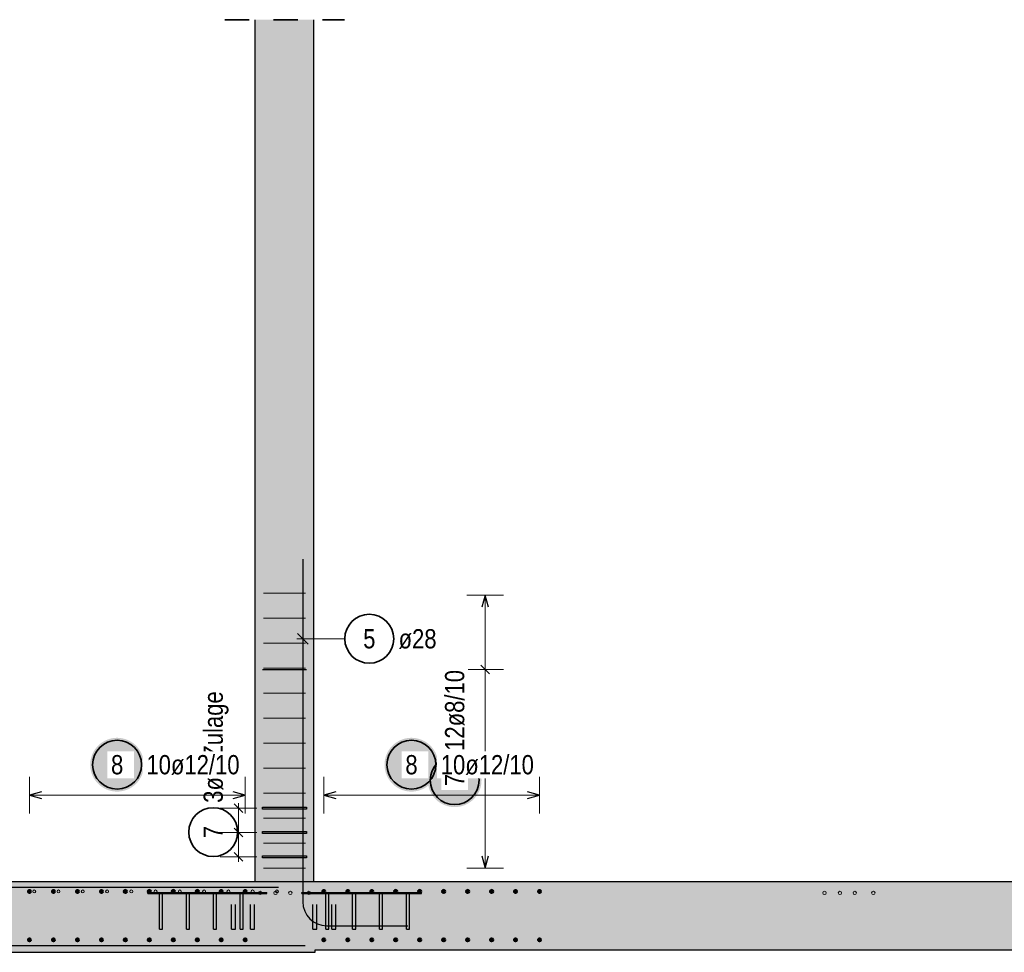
# Model space of a CAD drawing. Header units: millimetres. Extents: x -48 to 49.2, y -6.2 to 26.4.
# Tile 27 of 53: x 11.1 to 15.1, y 22.6 to 26.4. Entities that reach past the tile are written whole.
import ezdxf

# ---------------------------------------------------------------- set-up
doc = ezdxf.new("R2010")
doc.units = ezdxf.units.MM
doc.linetypes.add('HIDDEN', pattern=[0.375, 0.25, -0.125])
doc.layers.add('Mattenbewehrung', color=7, linetype='Continuous', lineweight=20)
doc.layers.add('Schraffuren', color=7, linetype='Continuous', lineweight=20)
doc.styles.add('Arial Narrow', font='ARIALN.TTF')

msp = doc.modelspace()

# ---------------------------------------------------------------- hatches: boundary and pattern name
at = {"lineweight": 25, "true_color": 0xffffff}
msp.add_hatch(color=7, dxfattribs=at).paths.add_polyline_path([(12.960008, 23.261545), (12.959941, 23.265384), (12.95974, 23.269218), (12.959405, 23.273043), (12.958937, 23.276854), (12.958337, 23.280647), (12.957604, 23.284416), (12.95674, 23.288157), (12.955747, 23.291865), (12.954624, 23.295537), (12.953374, 23.299167), (12.951998, 23.302752), (12.950498, 23.306286), (12.948875, 23.309766), (12.947132, 23.313187), (12.945271, 23.316545), (12.943293, 23.319836), (12.941202, 23.323056), (12.939, 23.326202), (12.936689, 23.329268), (12.934273, 23.332252), (12.931754, 23.33515), (12.929135, 23.337958), (12.92642, 23.340673), (12.923612, 23.343291), (12.920714, 23.34581), (12.917731, 23.348226), (12.914664, 23.350537), (12.911519, 23.352739), (12.908299, 23.354831), (12.905008, 23.356808), (12.90165, 23.358669), (12.898229, 23.360413), (12.894749, 23.362035), (12.891214, 23.363535), (12.88763, 23.364911), (12.884, 23.366161), (12.880328, 23.367284), (12.876619, 23.368278), (12.872878, 23.369141), (12.869109, 23.369874), (12.865317, 23.370475), (12.861506, 23.370943), (12.857681, 23.371277), (12.853847, 23.371478), (12.850008, 23.371545), (12.846169, 23.371478), (12.842335, 23.371277), (12.83851, 23.370943), (12.834699, 23.370475), (12.830906, 23.369874), (12.827137, 23.369141), (12.823396, 23.368278), (12.819688, 23.367284), (12.816016, 23.366161), (12.812386, 23.364911), (12.808801, 23.363535), (12.805267, 23.362035), (12.801787, 23.360413), (12.798366, 23.358669), (12.795008, 23.356808), (12.791717, 23.354831), (12.788497, 23.352739), (12.785351, 23.350537), (12.782285, 23.348226), (12.779301, 23.34581), (12.776403, 23.343291), (12.773595, 23.340673), (12.77088, 23.337958), (12.768262, 23.33515), (12.765743, 23.332252), (12.763327, 23.329268), (12.761016, 23.326202), (12.758814, 23.323056), (12.756722, 23.319836), (12.754745, 23.316545), (12.752884, 23.313187), (12.75114, 23.309766), (12.749518, 23.306286), (12.748018, 23.302752), (12.746642, 23.299167), (12.745392, 23.295537), (12.744269, 23.291865), (12.743275, 23.288157), (12.742412, 23.284416), (12.741679, 23.280647), (12.741078, 23.276854), (12.74061, 23.273043), (12.740276, 23.269218), (12.740075, 23.265384), (12.740008, 23.261545), (12.740075, 23.257706), (12.740276, 23.253872), (12.74061, 23.250047), (12.741078, 23.246236), (12.741679, 23.242444), (12.742412, 23.238675), (12.743275, 23.234934), (12.744269, 23.231225), (12.745392, 23.227553), (12.746642, 23.223923), (12.748018, 23.220339), (12.749518, 23.216804), (12.75114, 23.213324), (12.752884, 23.209903), (12.754745, 23.206545), (12.756722, 23.203254), (12.758814, 23.200034), (12.761016, 23.196889), (12.763327, 23.193822), (12.765743, 23.190839), (12.768262, 23.187941), (12.77088, 23.185133), (12.773595, 23.182418), (12.776403, 23.179799), (12.779301, 23.17728), (12.782285, 23.174864), (12.785351, 23.172553), (12.788497, 23.170351), (12.791717, 23.16826), (12.795008, 23.166282), (12.798366, 23.164421), (12.801787, 23.162678), (12.805267, 23.161055), (12.808801, 23.159555), (12.812386, 23.158179), (12.816016, 23.156929), (12.819688, 23.155806), (12.823396, 23.154813), (12.827137, 23.153949), (12.830906, 23.153216), (12.834699, 23.152616), (12.83851, 23.152148), (12.842335, 23.151813), (12.846169, 23.151612), (12.850008, 23.151545), (12.853847, 23.151612), (12.857681, 23.151813), (12.861506, 23.152148), (12.865317, 23.152616), (12.869109, 23.153216), (12.872878, 23.153949), (12.876619, 23.154813), (12.880328, 23.155806), (12.884, 23.156929), (12.88763, 23.158179), (12.891214, 23.159555), (12.894749, 23.161055), (12.898229, 23.162678), (12.90165, 23.164421), (12.905008, 23.166282), (12.908299, 23.16826), (12.911519, 23.170351), (12.914664, 23.172553), (12.917731, 23.174864), (12.920714, 23.17728), (12.923612, 23.179799), (12.92642, 23.182418), (12.929135, 23.185133), (12.931754, 23.187941), (12.934273, 23.190839), (12.936689, 23.193822), (12.939, 23.196889), (12.941202, 23.200034), (12.943293, 23.203254), (12.945271, 23.206545), (12.947132, 23.209903), (12.948875, 23.213324), (12.950498, 23.216804), (12.951998, 23.220339), (12.953374, 23.223923), (12.954624, 23.227553), (12.955747, 23.231225), (12.95674, 23.234934), (12.957604, 23.238675), (12.958337, 23.242444), (12.958937, 23.246236), (12.959405, 23.250047), (12.95974, 23.253872)])
at = {"layer": 'Schraffuren', "lineweight": 25, "true_color": 0xd7ffd7}
for points in [[(12.033819, 22.847469), (12.273613, 22.847469), (12.273613, 26.373015), (12.033819, 26.373015)], [(12.278667, 22.567477), (22.256028, 22.567477), (22.256028, 22.847477), (1.660341, 22.847477), (1.660341, 22.567477), (2.828275, 22.567477), (2.828275, 22.557477), (12.278667, 22.557477)]]:
    msp.add_hatch(color=254, dxfattribs=at).paths.add_polyline_path(points)
at = {"layer": 'Schraffuren', "lineweight": 25, "true_color": 0xffffff}
for points in [[(11.578517, 23.325), (11.57845, 23.328839), (11.578249, 23.332673), (11.577914, 23.336498), (11.577446, 23.340309), (11.576846, 23.344101), (11.576113, 23.34787), (11.575249, 23.351611), (11.574256, 23.35532), (11.573133, 23.358992), (11.571883, 23.362622), (11.570507, 23.366207), (11.569007, 23.369741), (11.567384, 23.373221), (11.565641, 23.376642), (11.56378, 23.38), (11.561802, 23.383291), (11.559711, 23.386511), (11.557509, 23.389656), (11.555198, 23.392723), (11.552782, 23.395707), (11.550263, 23.398604), (11.547644, 23.401412), (11.544929, 23.404127), (11.542121, 23.406746), (11.539224, 23.409265), (11.53624, 23.411681), (11.533173, 23.413992), (11.530028, 23.416194), (11.526808, 23.418285), (11.523517, 23.420263), (11.520159, 23.422124), (11.516738, 23.423867), (11.513258, 23.42549), (11.509724, 23.42699), (11.506139, 23.428366), (11.502509, 23.429616), (11.498837, 23.430739), (11.495128, 23.431733), (11.491387, 23.432596), (11.487618, 23.433329), (11.483826, 23.433929), (11.480015, 23.434397), (11.47619, 23.434732), (11.472356, 23.434933), (11.468517, 23.435), (11.464678, 23.434933), (11.460844, 23.434732), (11.457019, 23.434397), (11.453208, 23.433929), (11.449416, 23.433329), (11.445647, 23.432596), (11.441905, 23.431733), (11.438197, 23.430739), (11.434525, 23.429616), (11.430895, 23.428366), (11.42731, 23.42699), (11.423776, 23.42549), (11.420296, 23.423867), (11.416875, 23.422124), (11.413517, 23.420263), (11.410226, 23.418285), (11.407006, 23.416194), (11.40386, 23.413992), (11.400794, 23.411681), (11.39781, 23.409265), (11.394913, 23.406746), (11.392104, 23.404127), (11.389389, 23.401412), (11.386771, 23.398604), (11.384252, 23.395707), (11.381836, 23.392723), (11.379525, 23.389656), (11.377323, 23.386511), (11.375232, 23.383291), (11.373254, 23.38), (11.371393, 23.376642), (11.36965, 23.373221), (11.368027, 23.369741), (11.366527, 23.366207), (11.365151, 23.362622), (11.363901, 23.358992), (11.362778, 23.35532), (11.361784, 23.351611), (11.360921, 23.34787), (11.360188, 23.344101), (11.359587, 23.340309), (11.359119, 23.336498), (11.358785, 23.332673), (11.358584, 23.328839), (11.358517, 23.325), (11.358584, 23.321161), (11.358785, 23.317327), (11.359119, 23.313502), (11.359587, 23.309691), (11.360188, 23.305899), (11.360921, 23.30213), (11.361784, 23.298389), (11.362778, 23.29468), (11.363901, 23.291008), (11.365151, 23.287378), (11.366527, 23.283793), (11.368027, 23.280259), (11.36965, 23.276779), (11.371393, 23.273358), (11.373254, 23.27), (11.375232, 23.266709), (11.377323, 23.263489), (11.379525, 23.260344), (11.381836, 23.257277), (11.384252, 23.254293), (11.386771, 23.251396), (11.389389, 23.248588), (11.392104, 23.245873), (11.394913, 23.243254), (11.39781, 23.240735), (11.400794, 23.238319), (11.40386, 23.236008), (11.407006, 23.233806), (11.410226, 23.231715), (11.413517, 23.229737), (11.416875, 23.227876), (11.420296, 23.226133), (11.423776, 23.22451), (11.42731, 23.22301), (11.430895, 23.221634), (11.434525, 23.220384), (11.438197, 23.219261), (11.441905, 23.218267), (11.445647, 23.217404), (11.449416, 23.216671), (11.453208, 23.216071), (11.457019, 23.215603), (11.460844, 23.215268), (11.464678, 23.215067), (11.468517, 23.215), (11.472356, 23.215067), (11.47619, 23.215268), (11.480015, 23.215603), (11.483826, 23.216071), (11.487618, 23.216671), (11.491387, 23.217404), (11.495128, 23.218267), (11.498837, 23.219261), (11.502509, 23.220384), (11.506139, 23.221634), (11.509724, 23.22301), (11.513258, 23.22451), (11.516738, 23.226133), (11.520159, 23.227876), (11.523517, 23.229737), (11.526808, 23.231715), (11.530028, 23.233806), (11.533173, 23.236008), (11.53624, 23.238319), (11.539224, 23.240735), (11.542121, 23.243254), (11.544929, 23.245873), (11.547644, 23.248588), (11.550263, 23.251396), (11.552782, 23.254293), (11.555198, 23.257277), (11.557509, 23.260344), (11.559711, 23.263489), (11.561802, 23.266709), (11.56378, 23.27), (11.565641, 23.273358), (11.567384, 23.276779), (11.569007, 23.280259), (11.570507, 23.283793), (11.571883, 23.287378), (11.573133, 23.291008), (11.574256, 23.29468), (11.575249, 23.298389), (11.576113, 23.30213), (11.576846, 23.305899), (11.577446, 23.309691), (11.577914, 23.313502), (11.578249, 23.317327)], [(12.783122, 23.325), (12.783055, 23.328839), (12.782854, 23.332673), (12.782519, 23.336498), (12.782051, 23.340309), (12.781451, 23.344101), (12.780718, 23.34787), (12.779854, 23.351611), (12.778861, 23.35532), (12.777738, 23.358992), (12.776488, 23.362622), (12.775112, 23.366207), (12.773612, 23.369741), (12.771989, 23.373221), (12.770246, 23.376642), (12.768385, 23.38), (12.766407, 23.383291), (12.764316, 23.386511), (12.762114, 23.389656), (12.759803, 23.392723), (12.757387, 23.395707), (12.754868, 23.398604), (12.752249, 23.401412), (12.749534, 23.404127), (12.746726, 23.406746), (12.743829, 23.409265), (12.740845, 23.411681), (12.737778, 23.413992), (12.734633, 23.416194), (12.731413, 23.418285), (12.728122, 23.420263), (12.724764, 23.422124), (12.721343, 23.423867), (12.717863, 23.42549), (12.714329, 23.42699), (12.710744, 23.428366), (12.707114, 23.429616), (12.703442, 23.430739), (12.699733, 23.431733), (12.695992, 23.432596), (12.692223, 23.433329), (12.688431, 23.433929), (12.68462, 23.434397), (12.680795, 23.434732), (12.676961, 23.434933), (12.673122, 23.435), (12.669283, 23.434933), (12.665449, 23.434732), (12.661624, 23.434397), (12.657813, 23.433929), (12.654021, 23.433329), (12.650252, 23.432596), (12.646511, 23.431733), (12.642802, 23.430739), (12.63913, 23.429616), (12.6355, 23.428366), (12.631915, 23.42699), (12.628381, 23.42549), (12.624901, 23.423867), (12.62148, 23.422124), (12.618122, 23.420263), (12.614831, 23.418285), (12.611611, 23.416194), (12.608466, 23.413992), (12.605399, 23.411681), (12.602415, 23.409265), (12.599518, 23.406746), (12.59671, 23.404127), (12.593995, 23.401412), (12.591376, 23.398604), (12.588857, 23.395707), (12.586441, 23.392723), (12.58413, 23.389656), (12.581928, 23.386511), (12.579837, 23.383291), (12.577859, 23.38), (12.575998, 23.376642), (12.574255, 23.373221), (12.572632, 23.369741), (12.571132, 23.366207), (12.569756, 23.362622), (12.568506, 23.358992), (12.567383, 23.35532), (12.566389, 23.351611), (12.565526, 23.34787), (12.564793, 23.344101), (12.564192, 23.340309), (12.563725, 23.336498), (12.56339, 23.332673), (12.563189, 23.328839), (12.563122, 23.325), (12.563189, 23.321161), (12.56339, 23.317327), (12.563725, 23.313502), (12.564192, 23.309691), (12.564793, 23.305899), (12.565526, 23.30213), (12.566389, 23.298389), (12.567383, 23.29468), (12.568506, 23.291008), (12.569756, 23.287378), (12.571132, 23.283793), (12.572632, 23.280259), (12.574255, 23.276779), (12.575998, 23.273358), (12.577859, 23.27), (12.579837, 23.266709), (12.581928, 23.263489), (12.58413, 23.260344), (12.586441, 23.257277), (12.588857, 23.254293), (12.591376, 23.251396), (12.593995, 23.248588), (12.59671, 23.245873), (12.599518, 23.243254), (12.602415, 23.240735), (12.605399, 23.238319), (12.608466, 23.236008), (12.611611, 23.233806), (12.614831, 23.231715), (12.618122, 23.229737), (12.62148, 23.227876), (12.624901, 23.226133), (12.628381, 23.22451), (12.631915, 23.22301), (12.6355, 23.221634), (12.63913, 23.220384), (12.642802, 23.219261), (12.646511, 23.218267), (12.650252, 23.217404), (12.654021, 23.216671), (12.657813, 23.216071), (12.661624, 23.215603), (12.665449, 23.215268), (12.669283, 23.215067), (12.673122, 23.215), (12.676961, 23.215067), (12.680795, 23.215268), (12.68462, 23.215603), (12.688431, 23.216071), (12.692223, 23.216671), (12.695992, 23.217404), (12.699733, 23.218267), (12.703442, 23.219261), (12.707114, 23.220384), (12.710744, 23.221634), (12.714329, 23.22301), (12.717863, 23.22451), (12.721343, 23.226133), (12.724764, 23.227876), (12.728122, 23.229737), (12.731413, 23.231715), (12.734633, 23.233806), (12.737778, 23.236008), (12.740845, 23.238319), (12.743829, 23.240735), (12.746726, 23.243254), (12.749534, 23.245873), (12.752249, 23.248588), (12.754868, 23.251396), (12.757387, 23.254293), (12.759803, 23.257277), (12.762114, 23.260344), (12.764316, 23.263489), (12.766407, 23.266709), (12.768385, 23.27), (12.770246, 23.273358), (12.771989, 23.276779), (12.773612, 23.280259), (12.775112, 23.283793), (12.776488, 23.287378), (12.777738, 23.291008), (12.778861, 23.29468), (12.779854, 23.298389), (12.780718, 23.30213), (12.781451, 23.305899), (12.782051, 23.309691), (12.782519, 23.313502), (12.782854, 23.317327)]]:
    msp.add_hatch(color=7, dxfattribs=at).paths.add_polyline_path(points)
at = {"layer": 'Schraffuren', "lineweight": 25, "true_color": 0x4682b4}
for points in [[(11.593716, 22.797469), (11.813716, 22.797469), (11.813716, 22.802469), (11.593716, 22.802469)], [(11.642454, 22.652469), (11.654978, 22.652469), (11.654978, 22.797469), (11.642454, 22.797469)], [(11.752454, 22.652469), (11.764978, 22.652469), (11.764978, 22.797469), (11.752454, 22.797469)], [(11.813716, 22.797469), (12.033716, 22.797469), (12.033716, 22.802469), (11.813716, 22.802469)], [(11.862454, 22.652469), (11.874978, 22.652469), (11.874978, 22.797469), (11.862454, 22.797469)], [(11.972454, 22.652469), (11.984978, 22.652469), (11.984978, 22.797469), (11.972454, 22.797469)], [(12.273716, 22.797469), (12.493716, 22.797469), (12.493716, 22.802469), (12.273716, 22.802469)], [(12.322454, 22.652469), (12.334978, 22.652469), (12.334978, 22.797469), (12.322454, 22.797469)], [(12.432454, 22.652469), (12.444978, 22.652469), (12.444978, 22.797469), (12.432454, 22.797469)], [(12.493716, 22.797469), (12.713716, 22.797469), (12.713716, 22.802469), (12.493716, 22.802469)], [(12.542454, 22.652469), (12.554978, 22.652469), (12.554978, 22.797469), (12.542454, 22.797469)], [(12.652454, 22.652469), (12.664978, 22.652469), (12.664978, 22.797469), (12.652454, 22.797469)]]:
    msp.add_hatch(color=145, dxfattribs=at).paths.add_polyline_path(points)

# ---------------------------------------------------------------- linework, layer by layer
at = {"color": 2, "linetype": 'HIDDEN', "lineweight": 35, "ltscale": 0.25}
msp.add_line((11.908819, 26.373015), (12.398613, 26.373015), dxfattribs=at)
at = {"color": 9, "linetype": 'Continuous', "lineweight": 0}
for p, q in [((12.067854, 24.026411), (12.239584, 24.026411)), ((12.067854, 23.924144), (12.239584, 23.924144)), ((12.067854, 23.821876), (12.239584, 23.821876)), ((12.067854, 23.719609), (12.239584, 23.719609)), ((12.067854, 23.617342), (12.239584, 23.617342)), ((12.067854, 23.515074), (12.239584, 23.515074)), ((12.067854, 23.412807), (12.239584, 23.412807)), ((12.067854, 23.31054), (12.239584, 23.31054)), ((12.067854, 23.208272), (12.239584, 23.208272)), ((12.067854, 23.106005), (12.239584, 23.106005)), ((12.067854, 23.003738), (12.239584, 23.003738)), ((12.067854, 22.90147), (12.239584, 22.90147))]:
    msp.add_line(p, q, dxfattribs=at)
at = {"color": 5, "linetype": 'Continuous', "lineweight": 18}
for p, q in [((13.050008, 24.019015), (12.900008, 24.019015)), ((12.975008, 24.019015), (12.975008, 22.901478)), ((13.050008, 23.714232), (12.900008, 23.714232)), ((11.890497, 23.147477), (12.040497, 23.147477)), ((11.965497, 22.927477), (11.965497, 23.167477)), ((11.890497, 23.047477), (12.040497, 23.047477)), ((11.890497, 22.947477), (12.040497, 22.947477)), ((12.900008, 22.901478), (13.050008, 22.901478))]:
    msp.add_line(p, q, dxfattribs=at)
at = {"color": 3, "linetype": 'Continuous', "lineweight": 25}
for p, q in [((12.975008, 24.019015), (12.96161, 23.969015)), ((12.988405, 23.969015), (12.975008, 24.019015)), ((12.063593, 23.714232), (12.243613, 23.714232)), ((12.992685, 23.696555), (12.95733, 23.73191)), ((11.947819, 23.165154), (11.983175, 23.129799)), ((12.063819, 23.143477), (12.063819, 23.151477)), ((12.063819, 23.151477), (12.243839, 23.151477)), ((12.243839, 23.143477), (12.063819, 23.143477)), ((12.243839, 23.151477), (12.243839, 23.143477)), ((11.947819, 23.065154), (11.983175, 23.029799)), ((12.063819, 23.043477), (12.063819, 23.051477)), ((12.063819, 23.051477), (12.243839, 23.051477)), ((12.243839, 23.051477), (12.243839, 23.043477)), ((12.243839, 23.043477), (12.063819, 23.043477)), ((11.947819, 22.965154), (11.983175, 22.929799)), ((12.063819, 22.943477), (12.063819, 22.951477)), ((12.063819, 22.951477), (12.243839, 22.951477)), ((12.243839, 22.943477), (12.063819, 22.943477)), ((12.243839, 22.951477), (12.243839, 22.943477)), ((12.96161, 22.951478), (12.975008, 22.901478)), ((12.975008, 22.901478), (12.988405, 22.951478)), ((2.868275, 22.585477), (12.238667, 22.585477))]:
    msp.add_line(p, q, dxfattribs=at)
at = {"color": 3, "linetype": 'HIDDEN', "lineweight": 25, "ltscale": 0.25}
for p, q in [((12.033819, 22.847477), (12.036022, 22.847477)), ((12.036022, 22.847477), (12.042851, 22.847477)), ((12.042851, 22.847477), (12.05394, 22.847477)), ((12.05394, 22.847477), (12.068863, 22.847477)), ((12.068863, 22.847477), (12.087048, 22.847477)), ((12.087048, 22.847477), (12.107794, 22.847477)), ((12.107794, 22.847477), (12.130305, 22.847477)), ((12.130305, 22.847477), (12.153716, 22.847477)), ((12.153716, 22.847477), (12.177127, 22.847477)), ((12.177127, 22.847477), (12.199638, 22.847477)), ((12.199638, 22.847477), (12.220385, 22.847477)), ((12.220385, 22.847477), (12.238569, 22.847477)), ((12.238569, 22.847477), (12.253493, 22.847477)), ((12.253493, 22.847477), (12.264582, 22.847477)), ((12.264582, 22.847477), (12.27141, 22.847477)), ((12.27141, 22.847477), (12.273613, 22.847477)), ((11.642454, 22.797469), (11.643059, 22.797469)), ((11.643059, 22.797469), (11.645655, 22.797469)), ((11.645655, 22.797469), (11.648716, 22.797469)), ((11.648716, 22.797469), (11.651778, 22.797469)), ((11.651778, 22.797469), (11.654373, 22.797469)), ((11.654373, 22.797469), (11.654978, 22.797469)), ((11.752454, 22.797469), (11.753059, 22.797469)), ((11.753059, 22.797469), (11.755655, 22.797469)), ((11.755655, 22.797469), (11.758716, 22.797469)), ((11.758716, 22.797469), (11.761778, 22.797469)), ((11.761778, 22.797469), (11.764373, 22.797469)), ((11.764373, 22.797469), (11.764978, 22.797469)), ((11.862454, 22.797469), (11.862572, 22.797469)), ((11.862572, 22.797469), (11.862572, 22.802469)), ((11.862572, 22.797469), (11.863059, 22.797469)), ((11.863059, 22.797469), (11.865655, 22.797469)), ((11.865655, 22.797469), (11.868716, 22.797469)), ((11.868716, 22.797469), (11.871778, 22.797469)), ((11.871778, 22.797469), (11.874373, 22.797469)), ((11.874373, 22.797469), (11.874978, 22.797469)), ((11.919141, 22.797469), (11.919141, 22.802469)), ((11.93712, 22.652469), (11.93712, 22.797469)), ((11.95312, 22.652469), (11.95312, 22.797469)), ((11.972454, 22.797469), (11.973059, 22.797469)), ((11.973059, 22.797469), (11.975655, 22.797469)), ((11.975655, 22.797469), (11.978716, 22.797469)), ((11.978716, 22.797469), (11.981778, 22.797469)), ((11.981778, 22.797469), (11.984373, 22.797469)), ((11.984373, 22.797469), (11.984978, 22.797469)), ((12.014901, 22.652469), (12.014901, 22.797469)), ((12.030901, 22.652469), (12.030901, 22.797469)), ((12.033716, 22.802469), (12.053307, 22.802469)), ((12.033716, 22.797469), (12.053307, 22.797469)), ((12.053307, 22.802469), (12.081591, 22.802469)), ((12.053307, 22.797469), (12.053307, 22.802469)), ((12.053307, 22.797469), (12.081591, 22.797469)), ((12.081591, 22.797469), (12.081591, 22.802469)), ((12.224427, 22.802469), (12.252711, 22.802469)), ((12.224427, 22.797469), (12.224427, 22.802469)), ((12.224427, 22.797469), (12.252711, 22.797469)), ((12.252711, 22.802469), (12.273716, 22.802469)), ((12.252711, 22.797469), (12.252711, 22.802469)), ((12.252711, 22.797469), (12.273716, 22.797469)), ((12.26946, 22.652469), (12.26946, 22.797469)), ((12.28546, 22.652469), (12.28546, 22.797469)), ((12.322454, 22.797469), (12.323059, 22.797469)), ((12.323059, 22.797469), (12.325655, 22.797469)), ((12.325655, 22.797469), (12.328716, 22.797469)), ((12.328716, 22.797469), (12.331778, 22.797469)), ((12.331778, 22.797469), (12.334373, 22.797469)), ((12.334373, 22.797469), (12.334978, 22.797469)), ((12.347242, 22.652469), (12.347242, 22.797469)), ((12.363242, 22.652469), (12.363242, 22.797469)), ((12.388292, 22.797469), (12.388292, 22.802469)), ((12.432454, 22.797469), (12.433059, 22.797469)), ((12.433059, 22.797469), (12.435655, 22.797469)), ((12.435655, 22.797469), (12.438716, 22.797469)), ((12.438716, 22.797469), (12.441778, 22.797469)), ((12.441778, 22.797469), (12.444373, 22.797469)), ((12.444373, 22.797469), (12.44486, 22.797469)), ((12.44486, 22.797469), (12.44486, 22.802469)), ((12.44486, 22.797469), (12.444978, 22.797469)), ((12.542454, 22.797469), (12.543059, 22.797469)), ((12.543059, 22.797469), (12.545655, 22.797469)), ((12.545655, 22.797469), (12.548716, 22.797469)), ((12.548716, 22.797469), (12.551778, 22.797469)), ((12.551778, 22.797469), (12.554373, 22.797469)), ((12.554373, 22.797469), (12.554978, 22.797469)), ((12.652454, 22.797469), (12.653059, 22.797469)), ((12.653059, 22.797469), (12.655655, 22.797469)), ((12.655655, 22.797469), (12.658716, 22.797469)), ((12.658716, 22.797469), (12.661778, 22.797469)), ((12.661778, 22.797469), (12.664373, 22.797469)), ((12.664373, 22.797469), (12.664978, 22.797469)), ((11.93712, 22.652469), (11.937729, 22.652469)), ((11.937729, 22.652469), (11.939463, 22.652469)), ((11.939463, 22.652469), (11.942058, 22.652469)), ((11.942058, 22.652469), (11.94512, 22.652469)), ((11.94512, 22.652469), (11.948181, 22.652469)), ((11.948181, 22.652469), (11.950777, 22.652469)), ((11.950777, 22.652469), (11.952511, 22.652469)), ((11.952511, 22.652469), (11.95312, 22.652469)), ((12.014901, 22.652469), (12.01551, 22.652469)), ((12.01551, 22.652469), (12.017245, 22.652469)), ((12.017245, 22.652469), (12.01984, 22.652469)), ((12.01984, 22.652469), (12.022901, 22.652469)), ((12.022901, 22.652469), (12.025963, 22.652469)), ((12.025963, 22.652469), (12.028558, 22.652469)), ((12.028558, 22.652469), (12.030292, 22.652469)), ((12.030292, 22.652469), (12.030901, 22.652469)), ((12.26946, 22.652469), (12.270069, 22.652469)), ((12.270069, 22.652469), (12.271803, 22.652469)), ((12.271803, 22.652469), (12.274398, 22.652469)), ((12.274398, 22.652469), (12.27746, 22.652469)), ((12.27746, 22.652469), (12.280521, 22.652469)), ((12.280521, 22.652469), (12.283117, 22.652469)), ((12.283117, 22.652469), (12.284851, 22.652469)), ((12.284851, 22.652469), (12.28546, 22.652469)), ((12.347242, 22.652469), (12.347851, 22.652469)), ((12.347851, 22.652469), (12.349585, 22.652469)), ((12.349585, 22.652469), (12.35218, 22.652469)), ((12.35218, 22.652469), (12.355242, 22.652469)), ((12.355242, 22.652469), (12.358303, 22.652469)), ((12.358303, 22.652469), (12.360898, 22.652469)), ((12.360898, 22.652469), (12.362633, 22.652469)), ((12.362633, 22.652469), (12.363242, 22.652469))]:
    msp.add_line(p, q, dxfattribs=at)
at = {"color": 2, "linetype": 'Continuous', "lineweight": 35}
for centre in [(12.850008, 23.261545), (11.861872, 23.049089)]:
    msp.add_circle(centre, 0.1, dxfattribs=at)
at = {"color": 9, "linetype": 'Continuous', "lineweight": 0}
for centre, radius in [((11.129364, 22.806477), 0.006), ((11.129364, 22.806477), 0.006), ((11.228694, 22.806477), 0.006), ((11.228694, 22.806477), 0.006), ((11.328024, 22.806477), 0.006), ((11.328024, 22.806477), 0.006), ((11.427355, 22.806477), 0.006), ((11.427355, 22.806477), 0.006), ((11.526685, 22.806477), 0.006), ((11.526685, 22.806477), 0.006), ((11.626015, 22.806477), 0.006), ((11.626015, 22.806477), 0.006), ((11.725346, 22.806477), 0.006), ((11.725346, 22.806477), 0.006), ((11.824676, 22.806477), 0.006), ((11.824676, 22.806477), 0.006), ((11.924007, 22.806477), 0.006), ((11.924007, 22.806477), 0.006), ((12.023337, 22.806477), 0.006), ((12.023337, 22.806477), 0.006), ((12.122667, 22.806477), 0.006), ((12.122667, 22.806477), 0.006), ((12.053716, 22.800477), 0.007), ((12.053716, 22.800477), 0.007), ((12.116716, 22.800477), 0.007), ((12.116716, 22.800477), 0.007), ((12.177716, 22.800477), 0.007), ((12.177716, 22.800477), 0.007), ((12.253716, 22.800477), 0.007), ((12.253716, 22.800477), 0.007), ((14.363718, 22.800477), 0.007), ((14.363718, 22.800477), 0.007), ((14.426718, 22.800477), 0.007), ((14.426718, 22.800477), 0.007), ((14.487718, 22.800477), 0.007), ((14.487718, 22.800477), 0.007), ((14.563718, 22.800477), 0.007), ((14.563718, 22.800477), 0.007)]:
    msp.add_circle(centre, radius, dxfattribs=at)
at = {"layer": 'Mattenbewehrung', "color": 3, "linetype": 'Continuous', "lineweight": 25}
for p, q in [((12.273613, 22.847469), (12.273613, 26.373015)), ((7.673605, 22.847477), (12.033819, 22.847477)), ((12.273613, 22.847477), (16.633825, 22.847477)), ((11.593716, 22.802469), (11.813716, 22.802469)), ((11.593716, 22.797469), (11.593716, 22.802469)), ((11.593716, 22.797469), (11.642454, 22.797469)), ((11.642454, 22.652469), (11.642454, 22.797469)), ((11.654978, 22.797469), (11.752454, 22.797469)), ((11.654978, 22.652469), (11.654978, 22.797469)), ((11.752454, 22.652469), (11.752454, 22.797469)), ((11.764978, 22.797469), (11.813716, 22.797469)), ((11.764978, 22.652469), (11.764978, 22.797469)), ((11.813716, 22.802469), (12.033716, 22.802469)), ((11.813716, 22.797469), (11.862454, 22.797469)), ((11.862454, 22.652469), (11.862454, 22.797469)), ((11.874978, 22.797469), (11.972454, 22.797469)), ((11.874978, 22.652469), (11.874978, 22.797469)), ((11.972454, 22.652469), (11.972454, 22.797469)), ((11.984978, 22.797469), (12.033716, 22.797469)), ((11.984978, 22.652469), (11.984978, 22.797469)), ((12.033716, 22.797469), (12.033716, 22.802469)), ((12.273716, 22.802469), (12.493716, 22.802469)), ((12.273716, 22.797469), (12.273716, 22.802469)), ((12.273716, 22.797469), (12.322454, 22.797469)), ((12.322454, 22.652469), (12.322454, 22.797469)), ((12.334978, 22.797469), (12.432454, 22.797469)), ((12.334978, 22.652469), (12.334978, 22.797469)), ((12.432454, 22.652469), (12.432454, 22.797469)), ((12.444978, 22.797469), (12.493716, 22.797469)), ((12.444978, 22.652469), (12.444978, 22.797469)), ((12.493716, 22.802469), (12.713716, 22.802469)), ((12.493716, 22.797469), (12.542454, 22.797469)), ((12.542454, 22.652469), (12.542454, 22.797469)), ((12.554978, 22.797469), (12.652454, 22.797469)), ((12.554978, 22.652469), (12.554978, 22.797469)), ((12.652454, 22.652469), (12.652454, 22.797469)), ((12.664978, 22.797469), (12.713716, 22.797469)), ((12.664978, 22.652469), (12.664978, 22.797469)), ((12.713716, 22.797469), (12.713716, 22.802469)), ((11.642454, 22.652469), (11.654978, 22.652469)), ((11.752454, 22.652469), (11.764978, 22.652469)), ((11.862454, 22.652469), (11.874978, 22.652469)), ((11.972454, 22.652469), (11.984978, 22.652469)), ((12.322454, 22.652469), (12.334978, 22.652469)), ((12.432454, 22.652469), (12.444978, 22.652469)), ((12.542454, 22.652469), (12.554978, 22.652469)), ((12.652454, 22.652469), (12.664978, 22.652469)), ((12.278667, 22.567477), (22.256028, 22.567477)), ((12.278667, 22.557477), (12.278667, 22.567477)), ((2.828275, 22.557477), (12.278667, 22.557477))]:
    msp.add_line(p, q, dxfattribs=at)
at = {"layer": 'Schraffuren', "color": 3, "linetype": 'Continuous', "lineweight": 25}
for p, q in [((12.228613, 24.166028), (12.228613, 22.764028)), ((12.206516, 23.862405), (12.25071, 23.818211)), ((11.159716, 23.213397), (11.109716, 23.2)), ((11.993111, 23.2), (11.943111, 23.213397)), ((12.364321, 23.213397), (12.314321, 23.2)), ((13.197716, 23.2), (13.147716, 23.213397)), ((11.109716, 23.2), (11.159716, 23.186603)), ((11.943111, 23.186603), (11.993111, 23.2)), ((12.314321, 23.2), (12.364321, 23.186603)), ((13.147716, 23.186603), (13.197716, 23.2)), ((2.858275, 22.824477), (12.128667, 22.824477)), ((12.326613, 22.666028), (12.658613, 22.666028))]:
    msp.add_line(p, q, dxfattribs=at)
at = {"layer": 'Schraffuren', "color": 5, "linetype": 'Continuous', "lineweight": 18}
for p, q in [((12.400575, 23.840308), (12.203613, 23.840308)), ((11.109716, 23.275), (11.109716, 23.125)), ((11.993111, 23.125), (11.993111, 23.275)), ((12.314321, 23.275), (12.314321, 23.125)), ((13.197716, 23.125), (13.197716, 23.275)), ((11.109716, 23.2), (11.993111, 23.2)), ((13.197716, 23.2), (12.314321, 23.2))]:
    msp.add_line(p, q, dxfattribs=at)
at = {"layer": 'Schraffuren', "color": 2, "linetype": 'Continuous', "lineweight": 35}
for centre in [(12.500575, 23.840308), (11.468517, 23.325), (12.673122, 23.325)]:
    msp.add_circle(centre, 0.1, dxfattribs=at)
at = {"layer": 'Schraffuren', "color": 4, "linetype": 'Continuous', "lineweight": 50}
for centre, radius in [((11.109716, 22.806469), 0.006), ((11.109716, 22.806469), 0.006), ((11.109716, 22.806469), 0.0054), ((11.109716, 22.806469), 0.0042), ((11.109716, 22.806469), 0.003), ((11.207871, 22.806469), 0.006), ((11.207871, 22.806469), 0.006), ((11.207871, 22.806469), 0.0054), ((11.207871, 22.806469), 0.0042), ((11.207871, 22.806469), 0.003), ((11.306026, 22.806469), 0.006), ((11.306026, 22.806469), 0.006), ((11.306026, 22.806469), 0.0054), ((11.306026, 22.806469), 0.0042), ((11.306026, 22.806469), 0.003), ((11.404181, 22.806469), 0.006), ((11.404181, 22.806469), 0.006), ((11.404181, 22.806469), 0.0054), ((11.404181, 22.806469), 0.0042), ((11.404181, 22.806469), 0.003), ((11.502336, 22.806469), 0.006), ((11.502336, 22.806469), 0.006), ((11.502336, 22.806469), 0.0054), ((11.502336, 22.806469), 0.0042), ((11.502336, 22.806469), 0.003), ((11.600491, 22.806469), 0.006), ((11.600491, 22.806469), 0.006), ((11.600491, 22.806469), 0.0054), ((11.600491, 22.806469), 0.0042), ((11.600491, 22.806469), 0.003), ((11.698646, 22.806469), 0.006), ((11.698646, 22.806469), 0.006), ((11.698646, 22.806469), 0.0054), ((11.698646, 22.806469), 0.0042), ((11.698646, 22.806469), 0.003), ((11.796801, 22.806469), 0.006), ((11.796801, 22.806469), 0.006), ((11.796801, 22.806469), 0.0054), ((11.796801, 22.806469), 0.0042), ((11.796801, 22.806469), 0.003), ((11.894956, 22.806469), 0.006), ((11.894956, 22.806469), 0.006), ((11.894956, 22.806469), 0.0054), ((11.894956, 22.806469), 0.0042), ((11.894956, 22.806469), 0.003), ((11.993111, 22.806469), 0.006), ((11.993111, 22.806469), 0.006), ((11.993111, 22.806469), 0.0054), ((11.993111, 22.806469), 0.0042), ((11.993111, 22.806469), 0.003), ((12.314321, 22.806469), 0.006), ((12.314321, 22.806469), 0.006), ((12.314321, 22.806469), 0.0054), ((12.314321, 22.806469), 0.0042), ((12.314321, 22.806469), 0.003), ((12.412476, 22.806469), 0.006), ((12.412476, 22.806469), 0.006), ((12.412476, 22.806469), 0.0054), ((12.412476, 22.806469), 0.0042), ((12.412476, 22.806469), 0.003), ((12.510631, 22.806469), 0.006), ((12.510631, 22.806469), 0.006), ((12.510631, 22.806469), 0.0054), ((12.510631, 22.806469), 0.0042), ((12.510631, 22.806469), 0.003), ((12.608786, 22.806469), 0.006), ((12.608786, 22.806469), 0.006), ((12.608786, 22.806469), 0.0054), ((12.608786, 22.806469), 0.0042), ((12.608786, 22.806469), 0.003), ((12.706941, 22.806469), 0.006), ((12.706941, 22.806469), 0.006), ((12.706941, 22.806469), 0.0054), ((12.706941, 22.806469), 0.0042), ((12.706941, 22.806469), 0.003), ((12.805096, 22.806469), 0.006), ((12.805096, 22.806469), 0.006), ((12.805096, 22.806469), 0.0054), ((12.805096, 22.806469), 0.0042), ((12.805096, 22.806469), 0.003), ((12.903251, 22.806469), 0.006), ((12.903251, 22.806469), 0.006), ((12.903251, 22.806469), 0.0054), ((12.903251, 22.806469), 0.0042), ((12.903251, 22.806469), 0.003), ((13.001406, 22.806469), 0.006), ((13.001406, 22.806469), 0.006), ((13.001406, 22.806469), 0.0054), ((13.001406, 22.806469), 0.0042), ((13.001406, 22.806469), 0.003), ((13.099561, 22.806469), 0.006), ((13.099561, 22.806469), 0.006), ((13.099561, 22.806469), 0.0054), ((13.099561, 22.806469), 0.0042), ((13.099561, 22.806469), 0.003), ((13.197716, 22.806469), 0.006), ((13.197716, 22.806469), 0.006), ((13.197716, 22.806469), 0.0054), ((13.197716, 22.806469), 0.0042), ((13.197716, 22.806469), 0.003), ((11.109716, 22.806469), 0.0018), ((11.109716, 22.806469), 0.0006), ((11.207871, 22.806469), 0.0018), ((11.207871, 22.806469), 0.0006), ((11.306026, 22.806469), 0.0018), ((11.306026, 22.806469), 0.0006), ((11.404181, 22.806469), 0.0018), ((11.404181, 22.806469), 0.0006), ((11.502336, 22.806469), 0.0018), ((11.502336, 22.806469), 0.0006), ((11.600491, 22.806469), 0.0018), ((11.600491, 22.806469), 0.0006), ((11.698646, 22.806469), 0.0018), ((11.698646, 22.806469), 0.0006), ((11.796801, 22.806469), 0.0018), ((11.796801, 22.806469), 0.0006), ((11.894956, 22.806469), 0.0018), ((11.894956, 22.806469), 0.0006), ((11.993111, 22.806469), 0.0018), ((11.993111, 22.806469), 0.0006), ((12.314321, 22.806469), 0.0018), ((12.314321, 22.806469), 0.0006), ((12.412476, 22.806469), 0.0018), ((12.412476, 22.806469), 0.0006), ((12.510631, 22.806469), 0.0018), ((12.510631, 22.806469), 0.0006), ((12.608786, 22.806469), 0.0018), ((12.608786, 22.806469), 0.0006), ((12.706941, 22.806469), 0.0018), ((12.706941, 22.806469), 0.0006), ((12.805096, 22.806469), 0.0018), ((12.805096, 22.806469), 0.0006), ((12.903251, 22.806469), 0.0018), ((12.903251, 22.806469), 0.0006), ((13.001406, 22.806469), 0.0018), ((13.001406, 22.806469), 0.0006), ((13.099561, 22.806469), 0.0018), ((13.099561, 22.806469), 0.0006), ((13.197716, 22.806469), 0.0018), ((13.197716, 22.806469), 0.0006), ((11.109716, 22.608477), 0.006), ((11.109716, 22.608477), 0.006), ((11.109716, 22.608477), 0.0054), ((11.109716, 22.608477), 0.0042), ((11.109716, 22.608477), 0.003), ((11.109716, 22.608477), 0.0018), ((11.109716, 22.608477), 0.0006), ((11.207871, 22.608477), 0.006), ((11.207871, 22.608477), 0.006), ((11.207871, 22.608477), 0.0054), ((11.207871, 22.608477), 0.0042), ((11.207871, 22.608477), 0.003), ((11.207871, 22.608477), 0.0018), ((11.207871, 22.608477), 0.0006), ((11.306026, 22.608477), 0.006), ((11.306026, 22.608477), 0.006), ((11.306026, 22.608477), 0.0054), ((11.306026, 22.608477), 0.0042), ((11.306026, 22.608477), 0.003), ((11.306026, 22.608477), 0.0018), ((11.306026, 22.608477), 0.0006), ((11.404181, 22.608477), 0.006), ((11.404181, 22.608477), 0.006), ((11.404181, 22.608477), 0.0054), ((11.404181, 22.608477), 0.0042), ((11.404181, 22.608477), 0.003), ((11.404181, 22.608477), 0.0018), ((11.404181, 22.608477), 0.0006), ((11.502336, 22.608477), 0.006), ((11.502336, 22.608477), 0.006), ((11.502336, 22.608477), 0.0054), ((11.502336, 22.608477), 0.0042), ((11.502336, 22.608477), 0.003), ((11.502336, 22.608477), 0.0018), ((11.502336, 22.608477), 0.0006), ((11.600491, 22.608477), 0.006), ((11.600491, 22.608477), 0.006), ((11.600491, 22.608477), 0.0054), ((11.600491, 22.608477), 0.0042), ((11.600491, 22.608477), 0.003), ((11.600491, 22.608477), 0.0018), ((11.600491, 22.608477), 0.0006), ((11.698646, 22.608477), 0.006), ((11.698646, 22.608477), 0.006), ((11.698646, 22.608477), 0.0054), ((11.698646, 22.608477), 0.0042), ((11.698646, 22.608477), 0.003), ((11.698646, 22.608477), 0.0018), ((11.698646, 22.608477), 0.0006), ((11.796801, 22.608477), 0.006), ((11.796801, 22.608477), 0.006), ((11.796801, 22.608477), 0.0054), ((11.796801, 22.608477), 0.0042), ((11.796801, 22.608477), 0.003), ((11.796801, 22.608477), 0.0018), ((11.796801, 22.608477), 0.0006), ((11.894956, 22.608477), 0.006), ((11.894956, 22.608477), 0.006), ((11.894956, 22.608477), 0.0054), ((11.894956, 22.608477), 0.0042), ((11.894956, 22.608477), 0.003), ((11.894956, 22.608477), 0.0018), ((11.894956, 22.608477), 0.0006), ((11.993111, 22.608477), 0.006), ((11.993111, 22.608477), 0.006), ((11.993111, 22.608477), 0.0054), ((11.993111, 22.608477), 0.0042), ((11.993111, 22.608477), 0.003), ((11.993111, 22.608477), 0.0018), ((11.993111, 22.608477), 0.0006), ((12.314321, 22.608477), 0.006), ((12.314321, 22.608477), 0.006), ((12.314321, 22.608477), 0.0054), ((12.314321, 22.608477), 0.0042), ((12.314321, 22.608477), 0.003), ((12.314321, 22.608477), 0.0018), ((12.314321, 22.608477), 0.0006), ((12.412476, 22.608477), 0.006), ((12.412476, 22.608477), 0.006), ((12.412476, 22.608477), 0.0054), ((12.412476, 22.608477), 0.0042), ((12.412476, 22.608477), 0.003), ((12.412476, 22.608477), 0.0018), ((12.412476, 22.608477), 0.0006), ((12.510631, 22.608477), 0.006), ((12.510631, 22.608477), 0.006), ((12.510631, 22.608477), 0.0054), ((12.510631, 22.608477), 0.0042), ((12.510631, 22.608477), 0.003), ((12.510631, 22.608477), 0.0018), ((12.510631, 22.608477), 0.0006), ((12.608786, 22.608477), 0.006), ((12.608786, 22.608477), 0.006), ((12.608786, 22.608477), 0.0054), ((12.608786, 22.608477), 0.0042), ((12.608786, 22.608477), 0.003), ((12.608786, 22.608477), 0.0018), ((12.608786, 22.608477), 0.0006), ((12.706941, 22.608477), 0.006), ((12.706941, 22.608477), 0.006), ((12.706941, 22.608477), 0.0054), ((12.706941, 22.608477), 0.0042), ((12.706941, 22.608477), 0.003), ((12.706941, 22.608477), 0.0018), ((12.706941, 22.608477), 0.0006), ((12.805096, 22.608477), 0.006), ((12.805096, 22.608477), 0.006), ((12.805096, 22.608477), 0.0054), ((12.805096, 22.608477), 0.0042), ((12.805096, 22.608477), 0.003), ((12.805096, 22.608477), 0.0018), ((12.805096, 22.608477), 0.0006), ((12.903251, 22.608477), 0.006), ((12.903251, 22.608477), 0.006), ((12.903251, 22.608477), 0.0054), ((12.903251, 22.608477), 0.0042), ((12.903251, 22.608477), 0.003), ((12.903251, 22.608477), 0.0018), ((12.903251, 22.608477), 0.0006), ((13.001406, 22.608477), 0.006), ((13.001406, 22.608477), 0.006), ((13.001406, 22.608477), 0.0054), ((13.001406, 22.608477), 0.0042), ((13.001406, 22.608477), 0.003), ((13.001406, 22.608477), 0.0018), ((13.001406, 22.608477), 0.0006), ((13.099561, 22.608477), 0.006), ((13.099561, 22.608477), 0.006), ((13.099561, 22.608477), 0.0054), ((13.099561, 22.608477), 0.0042), ((13.099561, 22.608477), 0.003), ((13.099561, 22.608477), 0.0018), ((13.099561, 22.608477), 0.0006), ((13.197716, 22.608477), 0.006), ((13.197716, 22.608477), 0.006), ((13.197716, 22.608477), 0.0054), ((13.197716, 22.608477), 0.0042), ((13.197716, 22.608477), 0.003), ((13.197716, 22.608477), 0.0018), ((13.197716, 22.608477), 0.0006)]:
    msp.add_circle(centre, radius, dxfattribs=at)
at = {"layer": 'Schraffuren', "color": 3, "linetype": 'Continuous', "lineweight": 25}
msp.add_arc((12.326613, 22.764028), 0.098, 180, 270, dxfattribs=at)

# ---------------------------------------------------------------- texts
at = {"color": 2, "lineweight": 35, "char_height": 0.07875, "attachment_point": 1, "rotation": 90, "line_spacing_factor": 0.9, "style": 'Arial Narrow'}
for s, insert in [('3ø8 Zulage', (11.822497, 23.169089)), ('7', (11.822497, 23.024283))]:
    msp.add_mtext(s, dxfattribs=dict(at, insert=insert))
at = {"layer": 'Schraffuren', "color": 2, "lineweight": 35, "insert": (12.475769, 23.879683), "char_height": 0.07875, "attachment_point": 1, "line_spacing_factor": 0.9, "style": 'Arial Narrow'}
msp.add_mtext('5', dxfattribs=at)

# ---------------------------------------------------------------- next in the draw order: texts
at = {"color": 2, "lineweight": 35, "char_height": 0.07875, "attachment_point": 1, "rotation": 90, "line_spacing_factor": 0.9, "style": 'Arial Narrow', "bg_fill": 3, "box_fill_scale": 1.2, "bg_fill_color": 256, "bg_fill_true_color": 13158600, "bg_fill_transparency": 0}
for s, insert in [('12ø8/10', (12.810633, 23.381545)), ('7', (12.810633, 23.236739))]:
    msp.add_mtext(s, dxfattribs=dict(at, insert=insert))
at = {"layer": 'Schraffuren', "color": 2, "lineweight": 35, "char_height": 0.07875, "attachment_point": 1, "line_spacing_factor": 0.9, "style": 'Arial Narrow', "bg_fill": 3, "box_fill_scale": 1.2, "bg_fill_color": 256, "bg_fill_true_color": 13158600, "bg_fill_transparency": 0}
for s, insert in [('8', (11.443711, 23.364375)), ('10ø12/10', (11.588517, 23.364375)), ('8', (12.648316, 23.364375))]:
    msp.add_mtext(s, dxfattribs=dict(at, insert=insert))

# ---------------------------------------------------------------- next in the draw order: linework, layer by layer
at = {"layer": 'Mattenbewehrung', "color": 3, "linetype": 'Continuous', "lineweight": 25}
msp.add_line((12.033819, 22.847469), (12.033819, 26.373015), dxfattribs=at)

# ---------------------------------------------------------------- next in the draw order: texts
at = {"layer": 'Schraffuren', "color": 2, "lineweight": 35, "insert": (12.620575, 23.879683), "char_height": 0.07875, "attachment_point": 1, "line_spacing_factor": 0.9, "style": 'Arial Narrow'}
msp.add_mtext('ø28', dxfattribs=at)
at = {"layer": 'Schraffuren', "color": 2, "lineweight": 35, "insert": (12.793122, 23.364375), "char_height": 0.07875, "attachment_point": 1, "line_spacing_factor": 0.9, "style": 'Arial Narrow', "bg_fill": 3, "box_fill_scale": 1.2, "bg_fill_color": 256, "bg_fill_true_color": 13158600, "bg_fill_transparency": 0}
msp.add_mtext('10ø12/10', dxfattribs=at)

doc.saveas('drawing.dxf')
